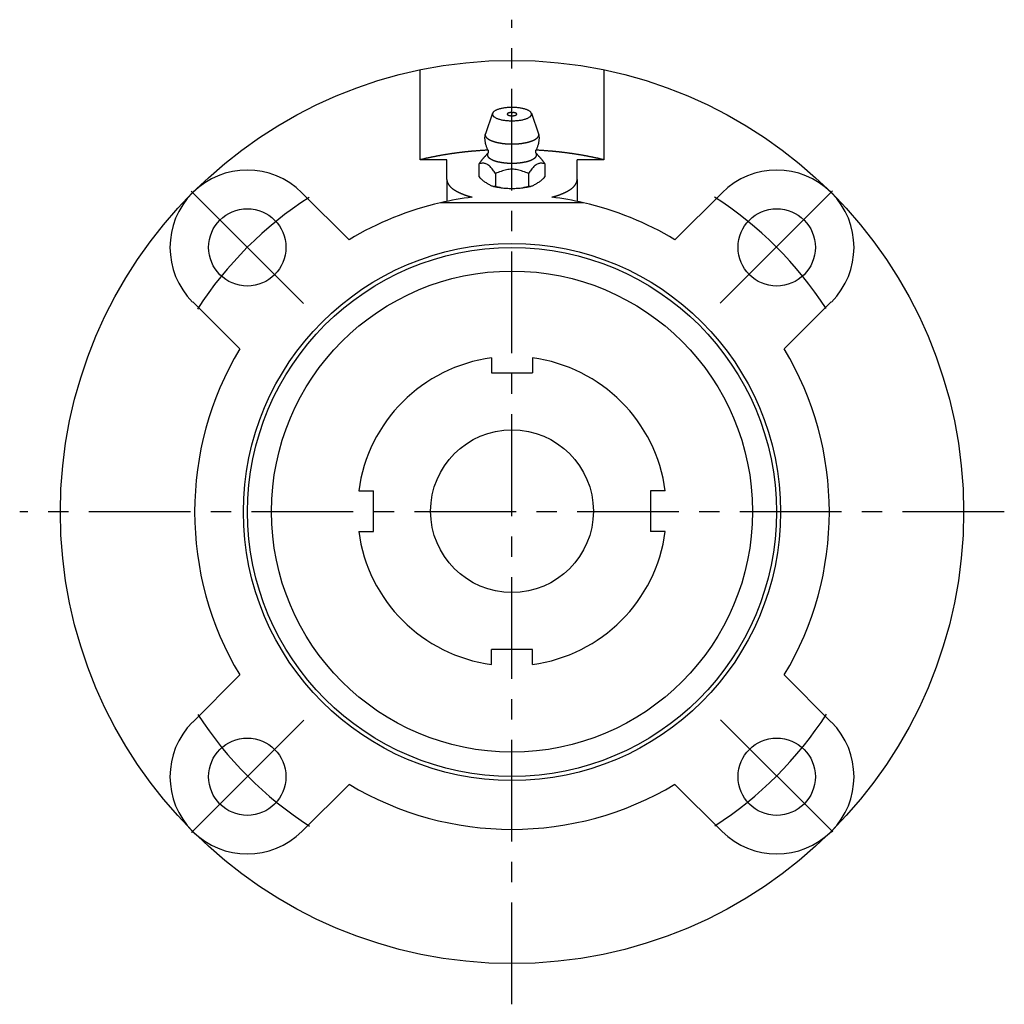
# Model space of a CAD drawing. Extents: x -60 to 129, y -61 to 129.
# Tile 1 of 3: x -60 to 61, y -61 to 60. Entities that reach past the tile are written whole.
import ezdxf

# ---------------------------------------------------------------- set-up
doc = ezdxf.new("R2010")
doc.units = 0
doc.header["$LTSCALE"] = 10
doc.linetypes.add('CENTER', pattern=[2, 1.25, -0.25, 0.25, -0.25])
doc.layers.get('0').update_dxf_attribs({"linetype": 'CONTINUOUS'})
doc.layers.add('CENTER', color=1, linetype='CENTER')

msp = doc.modelspace()

# ---------------------------------------------------------------- linework, layer by layer
for p, q in [((-11.3, 43.22), (-11.3, 54.28)), ((11.3, 54.28), (11.3, 43.22)), ((-2.38, 48.94), (-3.27, 46.44)), ((2.38, 48.94), (3.27, 46.44)), ((-8, 43.22), (-11.3, 43.22)), ((-8, 40.8), (-8, 43.22)), ((-4.04, 41.12), (-4.04, 42.74)), ((4.04, 42.74), (4.04, 41.12)), ((11.3, 43.22), (8, 43.22)), ((8, 40.8), (8, 43.22)), ((-2.02, 41.54), (-2.02, 39.92)), ((2.02, 41.54), (2.02, 39.92)), ((-8, 40.8), (-8, 38.12)), ((8, 40.8), (8, 38.12)), ((-25.81, 39.19), (-20.03, 33.41)), ((20.03, 33.41), (25.81, 39.19)), ((8.77, 37.95), (-8.77, 37.95)), ((-33.46, 19.98), (-39.24, 25.76)), ((39.24, 25.76), (33.46, 19.98)), ((-2.5, 18.89), (-2.5, 17.05)), ((2.5, 18.89), (2.5, 17.05)), ((-2.5, 17.05), (2.5, 17.05)), ((-18.83, 2.55), (-17, 2.55)), ((-17, -2.45), (-17, 2.55)), ((17, 2.55), (17, -2.45)), ((18.83, 2.55), (17, 2.55)), ((-18.83, -2.45), (-17, -2.45)), ((18.83, -2.45), (17, -2.45)), ((2.5, -16.95), (-2.5, -16.95)), ((-2.5, -18.78), (-2.5, -16.95)), ((2.5, -18.78), (2.5, -16.95)), ((-39.24, -25.86), (-33.46, -20.08)), ((33.46, -20.08), (39.24, -25.86)), ((-20.03, -33.52), (-25.81, -39.3)), ((25.81, -39.3), (20.03, -33.52))]:
    msp.add_line(p, q)
for points in [[(-0.15, 49.04), (-0.14, 49.04), (-0.13, 49.04), (-0.11, 49.04), (-0.1, 49.04), (-0.09, 49.04), (-0.07, 49.04), (-0.06, 49.04), (-0.05, 49.05), (-0.04, 49.05), (-0.02, 49.05), (-0.01, 49.05), (0, 49.05), (0.01, 49.05), (0.02, 49.05), (0.04, 49.05), (0.05, 49.05), (0.06, 49.04), (0.07, 49.04), (0.09, 49.04), (0.1, 49.04), (0.11, 49.04), (0.13, 49.04), (0.14, 49.04), (0.15, 49.04)], [(-2.94, 44.4), (-2.98, 44.46), (-3.01, 44.53), (-3.04, 44.6), (-3.07, 44.67), (-3.1, 44.74), (-3.13, 44.82), (-3.15, 44.89), (-3.18, 44.97), (-3.2, 45.05), (-3.22, 45.13), (-3.24, 45.22), (-3.26, 45.3), (-3.27, 45.38), (-3.29, 45.47), (-3.3, 45.56), (-3.31, 45.65), (-3.31, 45.73), (-3.32, 45.82), (-3.32, 45.91), (-3.32, 46), (-3.31, 46.09), (-3.31, 46.18), (-3.3, 46.27), (-3.29, 46.35)], [(3.29, 46.35), (3.3, 46.27), (3.31, 46.18), (3.31, 46.09), (3.32, 46), (3.32, 45.91), (3.32, 45.82), (3.31, 45.73), (3.31, 45.65), (3.3, 45.56), (3.29, 45.47), (3.27, 45.38), (3.26, 45.3), (3.24, 45.22), (3.22, 45.13), (3.2, 45.05), (3.18, 44.97), (3.15, 44.89), (3.13, 44.82), (3.1, 44.74), (3.07, 44.67), (3.04, 44.6), (3.01, 44.53), (2.98, 44.46), (2.94, 44.4)], [(-4.04, 42.74), (-4.01, 42.78), (-3.99, 42.81), (-3.96, 42.85), (-3.93, 42.89), (-3.9, 42.93), (-3.88, 42.97), (-3.85, 43.01), (-3.82, 43.04), (-3.79, 43.08), (-3.77, 43.12), (-3.74, 43.15), (-3.71, 43.19), (-3.68, 43.22), (-3.66, 43.26), (-3.63, 43.29), (-3.6, 43.33), (-3.57, 43.36), (-3.55, 43.39), (-3.52, 43.43), (-3.49, 43.46), (-3.46, 43.49), (-3.44, 43.52), (-3.41, 43.55), (-3.38, 43.58)], [(-2.95, 44.09), (-2.97, 44.06), (-2.99, 44.04), (-3.01, 44.01), (-3.03, 43.99), (-3.05, 43.96), (-3.07, 43.94), (-3.08, 43.91), (-3.1, 43.89), (-3.12, 43.87), (-3.14, 43.84), (-3.16, 43.82), (-3.18, 43.8), (-3.19, 43.78), (-3.21, 43.76), (-3.23, 43.74), (-3.25, 43.72), (-3.26, 43.7), (-3.28, 43.68), (-3.3, 43.66), (-3.31, 43.65), (-3.33, 43.63), (-3.35, 43.61), (-3.36, 43.59), (-3.38, 43.58)], [(-2.94, 44.4), (-2.94, 44.39), (-2.93, 44.38), (-2.93, 44.37), (-2.93, 44.36), (-2.92, 44.34), (-2.92, 44.33), (-2.92, 44.31), (-2.91, 44.3), (-2.91, 44.28), (-2.91, 44.26), (-2.91, 44.24), (-2.91, 44.22), (-2.91, 44.21), (-2.92, 44.19), (-2.92, 44.17), (-2.92, 44.16), (-2.93, 44.14), (-2.93, 44.13), (-2.94, 44.12), (-2.94, 44.11), (-2.94, 44.1), (-2.95, 44.1), (-2.95, 44.09), (-2.95, 44.09)], [(2.95, 44.09), (2.95, 44.09), (2.95, 44.1), (2.94, 44.1), (2.94, 44.11), (2.94, 44.12), (2.93, 44.13), (2.93, 44.14), (2.92, 44.16), (2.92, 44.17), (2.92, 44.19), (2.91, 44.21), (2.91, 44.22), (2.91, 44.24), (2.91, 44.26), (2.91, 44.28), (2.91, 44.3), (2.92, 44.31), (2.92, 44.33), (2.92, 44.34), (2.93, 44.36), (2.93, 44.37), (2.93, 44.38), (2.94, 44.39), (2.94, 44.4)], [(3.38, 43.58), (3.36, 43.59), (3.35, 43.61), (3.33, 43.63), (3.31, 43.65), (3.3, 43.66), (3.28, 43.68), (3.26, 43.7), (3.25, 43.72), (3.23, 43.74), (3.21, 43.76), (3.19, 43.78), (3.18, 43.8), (3.16, 43.82), (3.14, 43.84), (3.12, 43.87), (3.1, 43.89), (3.08, 43.91), (3.07, 43.94), (3.05, 43.96), (3.03, 43.99), (3.01, 44.01), (2.99, 44.04), (2.97, 44.06), (2.95, 44.09)], [(3.38, 43.58), (3.41, 43.55), (3.44, 43.52), (3.46, 43.49), (3.49, 43.46), (3.52, 43.43), (3.55, 43.39), (3.57, 43.36), (3.6, 43.33), (3.63, 43.29), (3.66, 43.26), (3.68, 43.22), (3.71, 43.19), (3.74, 43.15), (3.77, 43.12), (3.79, 43.08), (3.82, 43.04), (3.85, 43.01), (3.88, 42.97), (3.9, 42.93), (3.93, 42.89), (3.96, 42.85), (3.99, 42.81), (4.01, 42.78), (4.04, 42.74)], [(-2.02, 41.54), (-2.1, 41.66), (-2.19, 41.78), (-2.27, 41.89), (-2.35, 42), (-2.44, 42.11), (-2.52, 42.21), (-2.61, 42.3), (-2.69, 42.39), (-2.78, 42.47), (-2.86, 42.54), (-2.95, 42.61), (-3.03, 42.66), (-3.11, 42.71), (-3.2, 42.74), (-3.28, 42.77), (-3.37, 42.79), (-3.45, 42.8), (-3.54, 42.81), (-3.62, 42.81), (-3.71, 42.8), (-3.79, 42.79), (-3.87, 42.77), (-3.96, 42.76), (-4.04, 42.74)], [(4.04, 42.74), (3.96, 42.76), (3.87, 42.77), (3.79, 42.79), (3.71, 42.8), (3.62, 42.81), (3.54, 42.81), (3.45, 42.8), (3.37, 42.79), (3.28, 42.77), (3.2, 42.74), (3.11, 42.71), (3.03, 42.66), (2.95, 42.61), (2.86, 42.54), (2.78, 42.47), (2.69, 42.39), (2.61, 42.3), (2.52, 42.21), (2.44, 42.11), (2.35, 42), (2.27, 41.89), (2.19, 41.78), (2.1, 41.66), (2.02, 41.54)], [(2.02, 41.54), (1.85, 41.61), (1.69, 41.68), (1.52, 41.74), (1.35, 41.8), (1.18, 41.86), (1.02, 41.91), (0.85, 41.95), (0.68, 41.99), (0.51, 42.02), (0.34, 42.05), (0.17, 42.06), (0, 42.06), (-0.17, 42.06), (-0.34, 42.05), (-0.51, 42.02), (-0.68, 41.99), (-0.85, 41.95), (-1.02, 41.91), (-1.18, 41.86), (-1.35, 41.8), (-1.52, 41.74), (-1.69, 41.68), (-1.85, 41.61), (-2.02, 41.54)], [(-4.04, 41.12), (-3.96, 41.03), (-3.88, 40.95), (-3.79, 40.87), (-3.71, 40.79), (-3.62, 40.72), (-3.54, 40.65), (-3.45, 40.59), (-3.36, 40.53), (-3.28, 40.47), (-3.19, 40.42), (-3.11, 40.37), (-3.03, 40.32), (-2.95, 40.27), (-2.87, 40.22), (-2.78, 40.18), (-2.7, 40.13), (-2.61, 40.09), (-2.53, 40.05), (-2.44, 40.02), (-2.35, 39.99), (-2.27, 39.96), (-2.18, 39.94), (-2.1, 39.93), (-2.02, 39.92)], [(-1.38, 39.8), (-1.41, 39.8), (-1.45, 39.81), (-1.49, 39.81), (-1.52, 39.82), (-1.56, 39.82), (-1.59, 39.83), (-1.63, 39.83), (-1.67, 39.84), (-1.7, 39.85), (-1.74, 39.85), (-1.77, 39.86), (-1.81, 39.87), (-1.84, 39.87), (-1.88, 39.88), (-1.92, 39.89), (-1.95, 39.89), (-1.99, 39.9), (-2.02, 39.91), (-2.06, 39.92), (-2.09, 39.92), (-2.13, 39.93), (-2.16, 39.94), (-2.2, 39.95), (-2.23, 39.96)], [(2.23, 39.96), (2.2, 39.95), (2.16, 39.94), (2.13, 39.93), (2.09, 39.92), (2.06, 39.92), (2.02, 39.91), (1.99, 39.9), (1.95, 39.89), (1.92, 39.89), (1.88, 39.88), (1.84, 39.87), (1.81, 39.87), (1.77, 39.86), (1.74, 39.85), (1.7, 39.85), (1.67, 39.84), (1.63, 39.83), (1.59, 39.83), (1.56, 39.82), (1.52, 39.82), (1.49, 39.81), (1.45, 39.81), (1.41, 39.8), (1.38, 39.8)], [(2.02, 39.92), (2.1, 39.93), (2.18, 39.94), (2.27, 39.96), (2.35, 39.99), (2.44, 40.02), (2.53, 40.05), (2.61, 40.09), (2.7, 40.13), (2.78, 40.18), (2.87, 40.22), (2.95, 40.27), (3.03, 40.32), (3.11, 40.37), (3.19, 40.42), (3.28, 40.47), (3.36, 40.53), (3.45, 40.59), (3.54, 40.65), (3.62, 40.72), (3.71, 40.79), (3.79, 40.87), (3.88, 40.95), (3.96, 41.03), (4.04, 41.12)], [(-2.02, 39.92), (-1.86, 39.88), (-1.69, 39.85), (-1.52, 39.82), (-1.35, 39.79), (-1.18, 39.77), (-1.01, 39.76), (-0.84, 39.74), (-0.67, 39.73), (-0.5, 39.73), (-0.33, 39.72), (-0.16, 39.72), (0, 39.72), (0.16, 39.72), (0.33, 39.72), (0.5, 39.73), (0.67, 39.73), (0.84, 39.74), (1.01, 39.76), (1.18, 39.77), (1.35, 39.79), (1.52, 39.82), (1.69, 39.85), (1.86, 39.88), (2.02, 39.92)]]:
    msp.add_lwpolyline(points)
for points in [[(-2.4, 48.84, 0), (-2.4, 48.8, 0), (-2.39, 48.76, 0), (-2.37, 48.72, 0), (-2.35, 48.68, 0), (-2.33, 48.65, 0), (-2.3, 48.61, 0), (-2.26, 48.57, 0), (-2.22, 48.53, 0), (-2.17, 48.49, 0), (-2.12, 48.46, 0), (-2.06, 48.42, 0), (-2, 48.39, 0), (-1.93, 48.36, 0), (-1.86, 48.32, 0), (-1.78, 48.29, 0), (-1.7, 48.26, 0), (-1.61, 48.24, 0), (-1.52, 48.21, 0), (-1.43, 48.19, 0), (-1.33, 48.16, 0), (-1.23, 48.14, 0), (-1.13, 48.12, 0), (-1.03, 48.1, 0), (-0.92, 48.09, 0), (-0.81, 48.07, 0), (-0.7, 48.06, 0), (-0.58, 48.05, 0), (-0.47, 48.04, 0), (-0.35, 48.03, 0), (-0.24, 48.03, 0), (-0.12, 48.02, 0), (0, 48.02, 0), (0.12, 48.02, 0), (0.24, 48.03, 0), (0.35, 48.03, 0), (0.47, 48.04, 0), (0.58, 48.05, 0), (0.7, 48.06, 0), (0.81, 48.07, 0), (0.92, 48.09, 0), (1.03, 48.1, 0), (1.13, 48.12, 0), (1.23, 48.14, 0), (1.33, 48.16, 0), (1.43, 48.19, 0), (1.52, 48.21, 0), (1.61, 48.24, 0), (1.7, 48.26, 0), (1.78, 48.29, 0), (1.86, 48.32, 0), (1.93, 48.36, 0), (2, 48.39, 0), (2.06, 48.42, 0), (2.12, 48.46, 0), (2.17, 48.49, 0), (2.22, 48.53, 0), (2.26, 48.57, 0), (2.3, 48.61, 0), (2.33, 48.65, 0), (2.35, 48.68, 0), (2.37, 48.72, 0), (2.39, 48.76, 0), (2.4, 48.8, 0), (2.4, 48.84, 0), (2.4, 48.88, 0), (2.39, 48.92, 0), (2.37, 48.96, 0), (2.35, 49, 0), (2.33, 49.04, 0), (2.3, 49.08, 0), (2.26, 49.12, 0), (2.22, 49.16, 0), (2.17, 49.2, 0), (2.12, 49.23, 0), (2.06, 49.27, 0), (2, 49.3, 0), (1.93, 49.33, 0), (1.86, 49.37, 0), (1.78, 49.4, 0), (1.7, 49.42, 0), (1.61, 49.45, 0), (1.52, 49.48, 0), (1.43, 49.5, 0), (1.33, 49.53, 0), (1.23, 49.55, 0), (1.13, 49.57, 0), (1.03, 49.59, 0), (0.92, 49.6, 0), (0.81, 49.62, 0), (0.7, 49.63, 0), (0.58, 49.64, 0), (0.47, 49.65, 0), (0.35, 49.66, 0), (0.24, 49.66, 0), (0.12, 49.66, 0), (0, 49.67, 0), (-0.12, 49.66, 0), (-0.24, 49.66, 0), (-0.35, 49.66, 0), (-0.47, 49.65, 0), (-0.58, 49.64, 0), (-0.7, 49.63, 0), (-0.81, 49.62, 0), (-0.92, 49.6, 0), (-1.03, 49.59, 0), (-1.13, 49.57, 0), (-1.23, 49.55, 0), (-1.33, 49.53, 0), (-1.43, 49.5, 0), (-1.52, 49.48, 0), (-1.61, 49.45, 0), (-1.7, 49.42, 0), (-1.78, 49.4, 0), (-1.86, 49.37, 0), (-1.93, 49.33, 0), (-2, 49.3, 0), (-2.06, 49.27, 0), (-2.12, 49.23, 0), (-2.17, 49.2, 0), (-2.22, 49.16, 0), (-2.26, 49.12, 0), (-2.3, 49.08, 0), (-2.33, 49.04, 0), (-2.35, 49, 0), (-2.37, 48.96, 0), (-2.39, 48.92, 0), (-2.4, 48.88, 0), (-2.4, 48.84, 0)], [(-0.15, 49.04, 0), (-0.16, 49.04, 0), (-0.18, 49.04, 0), (-0.19, 49.04, 0), (-0.2, 49.03, 0), (-0.21, 49.03, 0), (-0.23, 49.03, 0), (-0.24, 49.03, 0), (-0.25, 49.03, 0), (-0.26, 49.02, 0), (-0.27, 49.02, 0), (-0.29, 49.02, 0), (-0.3, 49.02, 0), (-0.31, 49.02, 0), (-0.32, 49.01, 0), (-0.33, 49.01, 0), (-0.34, 49.01, 0), (-0.35, 49.01, 0), (-0.36, 49, 0), (-0.37, 49, 0), (-0.38, 49, 0), (-0.39, 48.99, 0), (-0.4, 48.99, 0), (-0.41, 48.99, 0), (-0.42, 48.98, 0), (-0.43, 48.98, 0), (-0.44, 48.98, 0), (-0.45, 48.97, 0), (-0.46, 48.97, 0), (-0.47, 48.97, 0), (-0.47, 48.96, 0), (-0.48, 48.96, 0), (-0.49, 48.96, 0), (-0.5, 48.95, 0), (-0.5, 48.95, 0), (-0.51, 48.95, 0), (-0.52, 48.94, 0), (-0.52, 48.94, 0), (-0.53, 48.93, 0), (-0.53, 48.93, 0), (-0.54, 48.92, 0), (-0.55, 48.92, 0), (-0.55, 48.92, 0), (-0.56, 48.91, 0), (-0.56, 48.91, 0), (-0.56, 48.9, 0), (-0.57, 48.9, 0), (-0.57, 48.89, 0), (-0.57, 48.89, 0), (-0.58, 48.89, 0), (-0.58, 48.88, 0), (-0.58, 48.88, 0), (-0.58, 48.87, 0), (-0.59, 48.87, 0), (-0.59, 48.86, 0), (-0.59, 48.86, 0), (-0.59, 48.85, 0), (-0.59, 48.85, 0), (-0.59, 48.85, 0), (-0.59, 48.84, 0), (-0.59, 48.84, 0), (-0.59, 48.83, 0), (-0.59, 48.83, 0), (-0.59, 48.82, 0), (-0.58, 48.82, 0), (-0.58, 48.81, 0), (-0.58, 48.81, 0), (-0.58, 48.8, 0), (-0.58, 48.8, 0), (-0.57, 48.8, 0), (-0.57, 48.79, 0), (-0.57, 48.79, 0), (-0.56, 48.78, 0), (-0.56, 48.78, 0), (-0.55, 48.77, 0), (-0.55, 48.77, 0), (-0.54, 48.77, 0), (-0.54, 48.76, 0), (-0.53, 48.76, 0), (-0.53, 48.75, 0), (-0.52, 48.75, 0), (-0.51, 48.75, 0), (-0.51, 48.74, 0), (-0.5, 48.74, 0), (-0.49, 48.73, 0), (-0.49, 48.73, 0), (-0.48, 48.73, 0), (-0.47, 48.72, 0), (-0.46, 48.72, 0), (-0.45, 48.72, 0), (-0.44, 48.71, 0), (-0.44, 48.71, 0), (-0.43, 48.71, 0), (-0.42, 48.7, 0), (-0.41, 48.7, 0), (-0.4, 48.7, 0), (-0.39, 48.69, 0), (-0.38, 48.69, 0), (-0.37, 48.69, 0), (-0.36, 48.68, 0), (-0.35, 48.68, 0), (-0.34, 48.68, 0), (-0.33, 48.68, 0), (-0.31, 48.67, 0), (-0.3, 48.67, 0), (-0.29, 48.67, 0), (-0.28, 48.67, 0), (-0.27, 48.66, 0), (-0.26, 48.66, 0), (-0.24, 48.66, 0), (-0.23, 48.66, 0), (-0.22, 48.66, 0), (-0.21, 48.66, 0), (-0.2, 48.65, 0), (-0.18, 48.65, 0), (-0.17, 48.65, 0), (-0.16, 48.65, 0), (-0.14, 48.65, 0), (-0.13, 48.65, 0), (-0.12, 48.65, 0), (-0.11, 48.65, 0), (-0.09, 48.65, 0), (-0.08, 48.64, 0), (-0.07, 48.64, 0), (-0.05, 48.64, 0), (-0.04, 48.64, 0), (-0.03, 48.64, 0), (-0.01, 48.64, 0), (0, 48.64, 0)], [(0, 48.64, 0), (0.01, 48.64, 0), (0.03, 48.64, 0), (0.04, 48.64, 0), (0.05, 48.64, 0), (0.07, 48.64, 0), (0.08, 48.64, 0), (0.09, 48.65, 0), (0.11, 48.65, 0), (0.12, 48.65, 0), (0.13, 48.65, 0), (0.14, 48.65, 0), (0.16, 48.65, 0), (0.17, 48.65, 0), (0.18, 48.65, 0), (0.2, 48.65, 0), (0.21, 48.66, 0), (0.22, 48.66, 0), (0.23, 48.66, 0), (0.24, 48.66, 0), (0.26, 48.66, 0), (0.27, 48.66, 0), (0.28, 48.67, 0), (0.29, 48.67, 0), (0.3, 48.67, 0), (0.31, 48.67, 0), (0.33, 48.68, 0), (0.34, 48.68, 0), (0.35, 48.68, 0), (0.36, 48.68, 0), (0.37, 48.69, 0), (0.38, 48.69, 0), (0.39, 48.69, 0), (0.4, 48.7, 0), (0.41, 48.7, 0), (0.42, 48.7, 0), (0.43, 48.71, 0), (0.44, 48.71, 0), (0.44, 48.71, 0), (0.45, 48.72, 0), (0.46, 48.72, 0), (0.47, 48.72, 0), (0.48, 48.73, 0), (0.49, 48.73, 0), (0.49, 48.73, 0), (0.5, 48.74, 0), (0.51, 48.74, 0), (0.51, 48.75, 0), (0.52, 48.75, 0), (0.53, 48.75, 0), (0.53, 48.76, 0), (0.54, 48.76, 0), (0.54, 48.77, 0), (0.55, 48.77, 0), (0.55, 48.77, 0), (0.56, 48.78, 0), (0.56, 48.78, 0), (0.57, 48.79, 0), (0.57, 48.79, 0), (0.57, 48.8, 0), (0.58, 48.8, 0), (0.58, 48.8, 0), (0.58, 48.81, 0), (0.58, 48.81, 0), (0.58, 48.82, 0), (0.59, 48.82, 0), (0.59, 48.83, 0), (0.59, 48.83, 0), (0.59, 48.84, 0), (0.59, 48.84, 0), (0.59, 48.85, 0), (0.59, 48.85, 0), (0.59, 48.85, 0), (0.59, 48.86, 0), (0.59, 48.86, 0), (0.59, 48.87, 0), (0.58, 48.87, 0), (0.58, 48.88, 0), (0.58, 48.88, 0), (0.58, 48.89, 0), (0.57, 48.89, 0), (0.57, 48.89, 0), (0.57, 48.9, 0), (0.56, 48.9, 0), (0.56, 48.91, 0), (0.56, 48.91, 0), (0.55, 48.92, 0), (0.55, 48.92, 0), (0.54, 48.92, 0), (0.53, 48.93, 0), (0.53, 48.93, 0), (0.52, 48.94, 0), (0.52, 48.94, 0), (0.51, 48.95, 0), (0.5, 48.95, 0), (0.5, 48.95, 0), (0.49, 48.96, 0), (0.48, 48.96, 0), (0.47, 48.96, 0), (0.47, 48.97, 0), (0.46, 48.97, 0), (0.45, 48.97, 0), (0.44, 48.98, 0), (0.43, 48.98, 0), (0.42, 48.98, 0), (0.41, 48.99, 0), (0.4, 48.99, 0), (0.39, 48.99, 0), (0.38, 49, 0), (0.37, 49, 0), (0.36, 49, 0), (0.35, 49.01, 0), (0.34, 49.01, 0), (0.33, 49.01, 0), (0.32, 49.01, 0), (0.31, 49.02, 0), (0.3, 49.02, 0), (0.29, 49.02, 0), (0.27, 49.02, 0), (0.26, 49.02, 0), (0.25, 49.03, 0), (0.24, 49.03, 0), (0.23, 49.03, 0), (0.21, 49.03, 0), (0.2, 49.03, 0), (0.19, 49.04, 0), (0.18, 49.04, 0), (0.16, 49.04, 0), (0.15, 49.04, 0)], [(-3.27, 46.44, 0), (-3.28, 46.42, 0), (-3.28, 46.41, 0), (-3.28, 46.4, 0), (-3.29, 46.38, 0), (-3.29, 46.37, 0), (-3.29, 46.35, 0), (-3.29, 46.34, 0), (-3.29, 46.32, 0), (-3.29, 46.31, 0), (-3.29, 46.29, 0), (-3.29, 46.28, 0), (-3.29, 46.26, 0), (-3.29, 46.25, 0), (-3.29, 46.23, 0), (-3.28, 46.22, 0), (-3.28, 46.2, 0), (-3.28, 46.19, 0), (-3.27, 46.17, 0), (-3.27, 46.16, 0), (-3.26, 46.14, 0), (-3.25, 46.13, 0), (-3.25, 46.11, 0), (-3.24, 46.1, 0), (-3.23, 46.08, 0), (-3.22, 46.07, 0), (-3.21, 46.05, 0), (-3.2, 46.04, 0), (-3.19, 46.03, 0), (-3.18, 46.01, 0), (-3.17, 46, 0), (-3.16, 45.98, 0), (-3.15, 45.97, 0), (-3.13, 45.95, 0), (-3.12, 45.94, 0), (-3.1, 45.93, 0), (-3.09, 45.91, 0), (-3.07, 45.9, 0), (-3.06, 45.88, 0), (-3.04, 45.87, 0), (-3.02, 45.86, 0), (-3.01, 45.84, 0), (-2.99, 45.83, 0), (-2.97, 45.82, 0), (-2.95, 45.8, 0), (-2.93, 45.79, 0), (-2.91, 45.78, 0), (-2.89, 45.76, 0), (-2.87, 45.75, 0), (-2.85, 45.74, 0), (-2.83, 45.72, 0), (-2.8, 45.71, 0), (-2.78, 45.7, 0), (-2.76, 45.69, 0), (-2.73, 45.67, 0), (-2.71, 45.66, 0), (-2.68, 45.65, 0), (-2.66, 45.64, 0), (-2.63, 45.63, 0), (-2.6, 45.61, 0), (-2.58, 45.6, 0), (-2.55, 45.59, 0), (-2.52, 45.58, 0), (-2.49, 45.57, 0), (-2.47, 45.56, 0), (-2.44, 45.55, 0), (-2.41, 45.53, 0), (-2.38, 45.52, 0), (-2.35, 45.51, 0), (-2.32, 45.5, 0), (-2.29, 45.49, 0), (-2.25, 45.48, 0), (-2.22, 45.47, 0), (-2.19, 45.46, 0), (-2.16, 45.45, 0), (-2.12, 45.44, 0), (-2.09, 45.43, 0), (-2.06, 45.42, 0), (-2.02, 45.41, 0), (-1.99, 45.41, 0), (-1.95, 45.4, 0), (-1.92, 45.39, 0), (-1.88, 45.38, 0), (-1.85, 45.37, 0), (-1.81, 45.36, 0), (-1.77, 45.35, 0), (-1.74, 45.35, 0), (-1.7, 45.34, 0), (-1.66, 45.33, 0), (-1.62, 45.32, 0), (-1.59, 45.32, 0), (-1.55, 45.31, 0), (-1.51, 45.3, 0), (-1.47, 45.3, 0), (-1.43, 45.29, 0), (-1.39, 45.28, 0), (-1.35, 45.28, 0), (-1.31, 45.27, 0), (-1.27, 45.26, 0), (-1.23, 45.26, 0), (-1.19, 45.25, 0), (-1.15, 45.25, 0), (-1.11, 45.24, 0), (-1.07, 45.24, 0), (-1.03, 45.23, 0), (-0.99, 45.23, 0), (-0.94, 45.22, 0), (-0.9, 45.22, 0), (-0.86, 45.22, 0), (-0.82, 45.21, 0), (-0.78, 45.21, 0), (-0.73, 45.21, 0), (-0.69, 45.2, 0), (-0.65, 45.2, 0), (-0.61, 45.2, 0), (-0.56, 45.19, 0), (-0.52, 45.19, 0), (-0.48, 45.19, 0), (-0.43, 45.19, 0), (-0.39, 45.18, 0), (-0.35, 45.18, 0), (-0.3, 45.18, 0), (-0.26, 45.18, 0), (-0.22, 45.18, 0), (-0.17, 45.18, 0), (-0.13, 45.18, 0), (-0.09, 45.18, 0), (-0.04, 45.18, 0), (0, 45.18, 0)], [(0, 45.18, 0), (0.04, 45.18, 0), (0.09, 45.18, 0), (0.13, 45.18, 0), (0.17, 45.18, 0), (0.22, 45.18, 0), (0.26, 45.18, 0), (0.3, 45.18, 0), (0.35, 45.18, 0), (0.39, 45.18, 0), (0.43, 45.19, 0), (0.48, 45.19, 0), (0.52, 45.19, 0), (0.56, 45.19, 0), (0.61, 45.2, 0), (0.65, 45.2, 0), (0.69, 45.2, 0), (0.73, 45.21, 0), (0.78, 45.21, 0), (0.82, 45.21, 0), (0.86, 45.22, 0), (0.9, 45.22, 0), (0.94, 45.22, 0), (0.99, 45.23, 0), (1.03, 45.23, 0), (1.07, 45.24, 0), (1.11, 45.24, 0), (1.15, 45.25, 0), (1.19, 45.25, 0), (1.23, 45.26, 0), (1.27, 45.26, 0), (1.31, 45.27, 0), (1.35, 45.28, 0), (1.39, 45.28, 0), (1.43, 45.29, 0), (1.47, 45.3, 0), (1.51, 45.3, 0), (1.55, 45.31, 0), (1.59, 45.32, 0), (1.62, 45.32, 0), (1.66, 45.33, 0), (1.7, 45.34, 0), (1.74, 45.35, 0), (1.77, 45.35, 0), (1.81, 45.36, 0), (1.85, 45.37, 0), (1.88, 45.38, 0), (1.92, 45.39, 0), (1.95, 45.4, 0), (1.99, 45.41, 0), (2.02, 45.41, 0), (2.06, 45.42, 0), (2.09, 45.43, 0), (2.12, 45.44, 0), (2.16, 45.45, 0), (2.19, 45.46, 0), (2.22, 45.47, 0), (2.25, 45.48, 0), (2.29, 45.49, 0), (2.32, 45.5, 0), (2.35, 45.51, 0), (2.38, 45.52, 0), (2.41, 45.53, 0), (2.44, 45.55, 0), (2.47, 45.56, 0), (2.49, 45.57, 0), (2.52, 45.58, 0), (2.55, 45.59, 0), (2.58, 45.6, 0), (2.6, 45.61, 0), (2.63, 45.63, 0), (2.66, 45.64, 0), (2.68, 45.65, 0), (2.71, 45.66, 0), (2.73, 45.67, 0), (2.76, 45.69, 0), (2.78, 45.7, 0), (2.8, 45.71, 0), (2.83, 45.72, 0), (2.85, 45.74, 0), (2.87, 45.75, 0), (2.89, 45.76, 0), (2.91, 45.78, 0), (2.93, 45.79, 0), (2.95, 45.8, 0), (2.97, 45.82, 0), (2.99, 45.83, 0), (3.01, 45.84, 0), (3.02, 45.86, 0), (3.04, 45.87, 0), (3.06, 45.88, 0), (3.07, 45.9, 0), (3.09, 45.91, 0), (3.1, 45.93, 0), (3.12, 45.94, 0), (3.13, 45.95, 0), (3.15, 45.97, 0), (3.16, 45.98, 0), (3.17, 46, 0), (3.18, 46.01, 0), (3.19, 46.03, 0), (3.2, 46.04, 0), (3.21, 46.05, 0), (3.22, 46.07, 0), (3.23, 46.08, 0), (3.24, 46.1, 0), (3.25, 46.11, 0), (3.25, 46.13, 0), (3.26, 46.14, 0), (3.27, 46.16, 0), (3.27, 46.17, 0), (3.28, 46.19, 0), (3.28, 46.2, 0), (3.28, 46.22, 0), (3.29, 46.23, 0), (3.29, 46.25, 0), (3.29, 46.26, 0), (3.29, 46.28, 0), (3.29, 46.29, 0), (3.29, 46.31, 0), (3.29, 46.32, 0), (3.29, 46.34, 0), (3.29, 46.35, 0), (3.29, 46.37, 0), (3.29, 46.38, 0), (3.28, 46.4, 0), (3.28, 46.41, 0), (3.28, 46.42, 0), (3.27, 46.44, 0)], [(-2.95, 44.42, 0), (-3.02, 44.42, 0), (-3.09, 44.41, 0), (-3.16, 44.41, 0), (-3.23, 44.4, 0), (-3.3, 44.4, 0), (-3.37, 44.39, 0), (-3.44, 44.39, 0), (-3.51, 44.39, 0), (-3.58, 44.38, 0), (-3.65, 44.38, 0), (-3.72, 44.37, 0), (-3.79, 44.37, 0), (-3.86, 44.36, 0), (-3.93, 44.36, 0), (-4, 44.35, 0), (-4.07, 44.35, 0), (-4.14, 44.34, 0), (-4.21, 44.34, 0), (-4.27, 44.33, 0), (-4.34, 44.33, 0), (-4.41, 44.32, 0), (-4.48, 44.31, 0), (-4.55, 44.31, 0), (-4.62, 44.3, 0), (-4.69, 44.3, 0), (-4.76, 44.29, 0), (-4.82, 44.28, 0), (-4.89, 44.28, 0), (-4.96, 44.27, 0), (-5.03, 44.26, 0), (-5.1, 44.26, 0), (-5.17, 44.25, 0), (-5.24, 44.24, 0), (-5.3, 44.24, 0), (-5.37, 44.23, 0), (-5.44, 44.22, 0), (-5.51, 44.22, 0), (-5.58, 44.21, 0), (-5.64, 44.2, 0), (-5.71, 44.2, 0), (-5.78, 44.19, 0), (-5.85, 44.18, 0), (-5.91, 44.17, 0), (-5.98, 44.17, 0), (-6.05, 44.16, 0), (-6.12, 44.15, 0), (-6.18, 44.14, 0), (-6.25, 44.13, 0), (-6.32, 44.13, 0), (-6.38, 44.12, 0), (-6.45, 44.11, 0), (-6.52, 44.1, 0), (-6.59, 44.09, 0), (-6.65, 44.08, 0), (-6.72, 44.08, 0), (-6.79, 44.07, 0), (-6.85, 44.06, 0), (-6.92, 44.05, 0), (-6.98, 44.04, 0), (-7.05, 44.03, 0), (-7.12, 44.02, 0), (-7.18, 44.01, 0), (-7.25, 44, 0), (-7.31, 43.99, 0), (-7.38, 43.99, 0), (-7.45, 43.98, 0), (-7.51, 43.97, 0), (-7.58, 43.96, 0), (-7.64, 43.95, 0), (-7.71, 43.94, 0), (-7.77, 43.93, 0), (-7.84, 43.92, 0), (-7.9, 43.91, 0), (-7.97, 43.9, 0), (-8.03, 43.89, 0), (-8.1, 43.88, 0), (-8.16, 43.87, 0), (-8.23, 43.85, 0), (-8.29, 43.84, 0), (-8.35, 43.83, 0), (-8.42, 43.82, 0), (-8.48, 43.81, 0), (-8.55, 43.8, 0), (-8.61, 43.79, 0), (-8.67, 43.78, 0), (-8.74, 43.77, 0), (-8.8, 43.76, 0), (-8.87, 43.74, 0), (-8.93, 43.73, 0), (-8.99, 43.72, 0), (-9.05, 43.71, 0), (-9.12, 43.7, 0), (-9.18, 43.69, 0), (-9.24, 43.67, 0), (-9.31, 43.66, 0), (-9.37, 43.65, 0), (-9.43, 43.64, 0), (-9.49, 43.63, 0), (-9.56, 43.61, 0), (-9.62, 43.6, 0), (-9.68, 43.59, 0), (-9.74, 43.58, 0), (-9.8, 43.56, 0), (-9.86, 43.55, 0), (-9.93, 43.54, 0), (-9.99, 43.53, 0), (-10.05, 43.51, 0), (-10.11, 43.5, 0), (-10.17, 43.49, 0), (-10.23, 43.47, 0), (-10.29, 43.46, 0), (-10.35, 43.45, 0), (-10.41, 43.43, 0), (-10.47, 43.42, 0), (-10.53, 43.41, 0), (-10.59, 43.39, 0), (-10.65, 43.38, 0), (-10.71, 43.37, 0), (-10.77, 43.35, 0), (-10.83, 43.34, 0), (-10.89, 43.32, 0), (-10.95, 43.31, 0), (-11.01, 43.3, 0), (-11.07, 43.28, 0), (-11.13, 43.27, 0), (-11.19, 43.25, 0), (-11.24, 43.24, 0), (-11.3, 43.22, 0)], [(-2.95, 44.09, 0), (-2.96, 44.08, 0), (-2.97, 44.06, 0), (-2.98, 44.05, 0), (-2.99, 44.03, 0), (-2.99, 44.02, 0), (-3, 44, 0), (-3.01, 43.99, 0), (-3.01, 43.97, 0), (-3.02, 43.96, 0), (-3.02, 43.95, 0), (-3.02, 43.93, 0), (-3.03, 43.92, 0), (-3.03, 43.9, 0), (-3.03, 43.89, 0), (-3.03, 43.87, 0), (-3.03, 43.86, 0), (-3.03, 43.84, 0), (-3.03, 43.83, 0), (-3.03, 43.81, 0), (-3.03, 43.8, 0), (-3.03, 43.78, 0), (-3.02, 43.77, 0), (-3.02, 43.76, 0), (-3.02, 43.74, 0), (-3.01, 43.73, 0), (-3, 43.71, 0), (-3, 43.7, 0), (-2.99, 43.68, 0), (-2.99, 43.67, 0), (-2.98, 43.65, 0), (-2.97, 43.64, 0), (-2.96, 43.63, 0), (-2.95, 43.61, 0), (-2.94, 43.6, 0), (-2.93, 43.58, 0), (-2.92, 43.57, 0), (-2.91, 43.56, 0), (-2.89, 43.54, 0), (-2.88, 43.53, 0), (-2.87, 43.51, 0), (-2.85, 43.5, 0), (-2.84, 43.49, 0), (-2.82, 43.47, 0), (-2.81, 43.46, 0), (-2.79, 43.45, 0), (-2.77, 43.43, 0), (-2.76, 43.42, 0), (-2.74, 43.41, 0), (-2.72, 43.39, 0), (-2.7, 43.38, 0), (-2.68, 43.37, 0), (-2.66, 43.35, 0), (-2.64, 43.34, 0), (-2.62, 43.33, 0), (-2.6, 43.32, 0), (-2.57, 43.3, 0), (-2.55, 43.29, 0), (-2.53, 43.28, 0), (-2.5, 43.27, 0), (-2.48, 43.25, 0), (-2.45, 43.24, 0), (-2.43, 43.23, 0), (-2.4, 43.22, 0), (-2.38, 43.21, 0), (-2.35, 43.2, 0), (-2.32, 43.19, 0), (-2.3, 43.17, 0), (-2.27, 43.16, 0), (-2.24, 43.15, 0), (-2.21, 43.14, 0), (-2.18, 43.13, 0), (-2.15, 43.12, 0), (-2.12, 43.11, 0), (-2.09, 43.1, 0), (-2.06, 43.09, 0), (-2.03, 43.08, 0), (-1.99, 43.07, 0), (-1.96, 43.06, 0), (-1.93, 43.05, 0), (-1.9, 43.04, 0), (-1.86, 43.03, 0), (-1.83, 43.02, 0), (-1.79, 43.02, 0), (-1.76, 43.01, 0), (-1.73, 43, 0), (-1.69, 42.99, 0), (-1.65, 42.98, 0), (-1.62, 42.97, 0), (-1.58, 42.97, 0), (-1.55, 42.96, 0), (-1.51, 42.95, 0), (-1.47, 42.95, 0), (-1.43, 42.94, 0), (-1.4, 42.93, 0), (-1.36, 42.92, 0), (-1.32, 42.92, 0), (-1.28, 42.91, 0), (-1.24, 42.91, 0), (-1.2, 42.9, 0), (-1.16, 42.89, 0), (-1.12, 42.89, 0), (-1.09, 42.88, 0), (-1.05, 42.88, 0), (-1, 42.87, 0), (-0.96, 42.87, 0), (-0.92, 42.86, 0), (-0.88, 42.86, 0), (-0.84, 42.86, 0), (-0.8, 42.85, 0), (-0.76, 42.85, 0), (-0.72, 42.84, 0), (-0.68, 42.84, 0), (-0.64, 42.84, 0), (-0.59, 42.83, 0), (-0.55, 42.83, 0), (-0.51, 42.83, 0), (-0.47, 42.83, 0), (-0.43, 42.83, 0), (-0.38, 42.82, 0), (-0.34, 42.82, 0), (-0.3, 42.82, 0), (-0.26, 42.82, 0), (-0.21, 42.82, 0), (-0.17, 42.82, 0), (-0.13, 42.82, 0), (-0.09, 42.82, 0), (-0.04, 42.81, 0), (0, 42.81, 0)], [(0, 42.81, 0), (0.04, 42.81, 0), (0.09, 42.82, 0), (0.13, 42.82, 0), (0.17, 42.82, 0), (0.21, 42.82, 0), (0.26, 42.82, 0), (0.3, 42.82, 0), (0.34, 42.82, 0), (0.38, 42.82, 0), (0.43, 42.83, 0), (0.47, 42.83, 0), (0.51, 42.83, 0), (0.55, 42.83, 0), (0.59, 42.83, 0), (0.64, 42.84, 0), (0.68, 42.84, 0), (0.72, 42.84, 0), (0.76, 42.85, 0), (0.8, 42.85, 0), (0.84, 42.86, 0), (0.88, 42.86, 0), (0.92, 42.86, 0), (0.96, 42.87, 0), (1, 42.87, 0), (1.05, 42.88, 0), (1.09, 42.88, 0), (1.12, 42.89, 0), (1.16, 42.89, 0), (1.2, 42.9, 0), (1.24, 42.91, 0), (1.28, 42.91, 0), (1.32, 42.92, 0), (1.36, 42.92, 0), (1.4, 42.93, 0), (1.43, 42.94, 0), (1.47, 42.95, 0), (1.51, 42.95, 0), (1.55, 42.96, 0), (1.58, 42.97, 0), (1.62, 42.97, 0), (1.65, 42.98, 0), (1.69, 42.99, 0), (1.73, 43, 0), (1.76, 43.01, 0), (1.79, 43.02, 0), (1.83, 43.02, 0), (1.86, 43.03, 0), (1.9, 43.04, 0), (1.93, 43.05, 0), (1.96, 43.06, 0), (1.99, 43.07, 0), (2.03, 43.08, 0), (2.06, 43.09, 0), (2.09, 43.1, 0), (2.12, 43.11, 0), (2.15, 43.12, 0), (2.18, 43.13, 0), (2.21, 43.14, 0), (2.24, 43.15, 0), (2.27, 43.16, 0), (2.3, 43.17, 0), (2.32, 43.19, 0), (2.35, 43.2, 0), (2.38, 43.21, 0), (2.4, 43.22, 0), (2.43, 43.23, 0), (2.45, 43.24, 0), (2.48, 43.25, 0), (2.5, 43.27, 0), (2.53, 43.28, 0), (2.55, 43.29, 0), (2.57, 43.3, 0), (2.6, 43.32, 0), (2.62, 43.33, 0), (2.64, 43.34, 0), (2.66, 43.35, 0), (2.68, 43.37, 0), (2.7, 43.38, 0), (2.72, 43.39, 0), (2.74, 43.41, 0), (2.76, 43.42, 0), (2.77, 43.43, 0), (2.79, 43.45, 0), (2.81, 43.46, 0), (2.82, 43.47, 0), (2.84, 43.49, 0), (2.85, 43.5, 0), (2.87, 43.51, 0), (2.88, 43.53, 0), (2.89, 43.54, 0), (2.91, 43.56, 0), (2.92, 43.57, 0), (2.93, 43.58, 0), (2.94, 43.6, 0), (2.95, 43.61, 0), (2.96, 43.63, 0), (2.97, 43.64, 0), (2.98, 43.65, 0), (2.99, 43.67, 0), (2.99, 43.68, 0), (3, 43.7, 0), (3, 43.71, 0), (3.01, 43.73, 0), (3.02, 43.74, 0), (3.02, 43.76, 0), (3.02, 43.77, 0), (3.03, 43.78, 0), (3.03, 43.8, 0), (3.03, 43.81, 0), (3.03, 43.83, 0), (3.03, 43.84, 0), (3.03, 43.86, 0), (3.03, 43.87, 0), (3.03, 43.89, 0), (3.03, 43.9, 0), (3.03, 43.92, 0), (3.02, 43.93, 0), (3.02, 43.95, 0), (3.02, 43.96, 0), (3.01, 43.97, 0), (3.01, 43.99, 0), (3, 44, 0), (2.99, 44.02, 0), (2.99, 44.03, 0), (2.98, 44.05, 0), (2.97, 44.06, 0), (2.96, 44.08, 0), (2.95, 44.09, 0)], [(11.3, 43.22, 0), (11.24, 43.24, 0), (11.19, 43.25, 0), (11.13, 43.27, 0), (11.07, 43.28, 0), (11.01, 43.3, 0), (10.95, 43.31, 0), (10.89, 43.32, 0), (10.83, 43.34, 0), (10.77, 43.35, 0), (10.71, 43.37, 0), (10.65, 43.38, 0), (10.59, 43.39, 0), (10.53, 43.41, 0), (10.47, 43.42, 0), (10.41, 43.43, 0), (10.35, 43.45, 0), (10.29, 43.46, 0), (10.23, 43.47, 0), (10.17, 43.49, 0), (10.11, 43.5, 0), (10.05, 43.51, 0), (9.99, 43.53, 0), (9.93, 43.54, 0), (9.86, 43.55, 0), (9.8, 43.56, 0), (9.74, 43.58, 0), (9.68, 43.59, 0), (9.62, 43.6, 0), (9.56, 43.61, 0), (9.49, 43.63, 0), (9.43, 43.64, 0), (9.37, 43.65, 0), (9.31, 43.66, 0), (9.24, 43.67, 0), (9.18, 43.69, 0), (9.12, 43.7, 0), (9.05, 43.71, 0), (8.99, 43.72, 0), (8.93, 43.73, 0), (8.87, 43.74, 0), (8.8, 43.76, 0), (8.74, 43.77, 0), (8.67, 43.78, 0), (8.61, 43.79, 0), (8.55, 43.8, 0), (8.48, 43.81, 0), (8.42, 43.82, 0), (8.35, 43.83, 0), (8.29, 43.84, 0), (8.23, 43.85, 0), (8.16, 43.87, 0), (8.1, 43.88, 0), (8.03, 43.89, 0), (7.97, 43.9, 0), (7.9, 43.91, 0), (7.84, 43.92, 0), (7.77, 43.93, 0), (7.71, 43.94, 0), (7.64, 43.95, 0), (7.58, 43.96, 0), (7.51, 43.97, 0), (7.45, 43.98, 0), (7.38, 43.99, 0), (7.31, 43.99, 0), (7.25, 44, 0), (7.18, 44.01, 0), (7.12, 44.02, 0), (7.05, 44.03, 0), (6.98, 44.04, 0), (6.92, 44.05, 0), (6.85, 44.06, 0), (6.79, 44.07, 0), (6.72, 44.08, 0), (6.65, 44.08, 0), (6.59, 44.09, 0), (6.52, 44.1, 0), (6.45, 44.11, 0), (6.38, 44.12, 0), (6.32, 44.13, 0), (6.25, 44.13, 0), (6.18, 44.14, 0), (6.12, 44.15, 0), (6.05, 44.16, 0), (5.98, 44.17, 0), (5.91, 44.17, 0), (5.85, 44.18, 0), (5.78, 44.19, 0), (5.71, 44.2, 0), (5.64, 44.2, 0), (5.58, 44.21, 0), (5.51, 44.22, 0), (5.44, 44.22, 0), (5.37, 44.23, 0), (5.3, 44.24, 0), (5.24, 44.24, 0), (5.17, 44.25, 0), (5.1, 44.26, 0), (5.03, 44.26, 0), (4.96, 44.27, 0), (4.89, 44.28, 0), (4.82, 44.28, 0), (4.76, 44.29, 0), (4.69, 44.3, 0), (4.62, 44.3, 0), (4.55, 44.31, 0), (4.48, 44.31, 0), (4.41, 44.32, 0), (4.34, 44.33, 0), (4.27, 44.33, 0), (4.21, 44.34, 0), (4.14, 44.34, 0), (4.07, 44.35, 0), (4, 44.35, 0), (3.93, 44.36, 0), (3.86, 44.36, 0), (3.79, 44.37, 0), (3.72, 44.37, 0), (3.65, 44.38, 0), (3.58, 44.38, 0), (3.51, 44.39, 0), (3.44, 44.39, 0), (3.37, 44.39, 0), (3.3, 44.4, 0), (3.23, 44.4, 0), (3.16, 44.41, 0), (3.09, 44.41, 0), (3.02, 44.42, 0), (2.95, 44.42, 0)], [(-8, 40.8, 0), (-8, 40.78, 0), (-8, 40.76, 0), (-8, 40.74, 0), (-8, 40.72, 0), (-7.99, 40.7, 0), (-7.99, 40.68, 0), (-7.99, 40.66, 0), (-7.99, 40.64, 0), (-7.98, 40.63, 0), (-7.98, 40.61, 0), (-7.98, 40.59, 0), (-7.97, 40.57, 0), (-7.97, 40.55, 0), (-7.96, 40.53, 0), (-7.95, 40.51, 0), (-7.95, 40.49, 0), (-7.94, 40.47, 0), (-7.93, 40.45, 0), (-7.93, 40.43, 0), (-7.92, 40.41, 0), (-7.91, 40.39, 0), (-7.9, 40.37, 0), (-7.89, 40.35, 0), (-7.88, 40.34, 0), (-7.87, 40.32, 0), (-7.86, 40.3, 0), (-7.85, 40.28, 0), (-7.84, 40.26, 0), (-7.83, 40.24, 0), (-7.82, 40.22, 0), (-7.81, 40.2, 0), (-7.79, 40.18, 0), (-7.78, 40.16, 0), (-7.77, 40.14, 0), (-7.75, 40.13, 0), (-7.74, 40.11, 0), (-7.72, 40.09, 0), (-7.71, 40.07, 0), (-7.69, 40.05, 0), (-7.68, 40.03, 0), (-7.66, 40.01, 0), (-7.64, 39.99, 0), (-7.63, 39.98, 0), (-7.61, 39.96, 0), (-7.59, 39.94, 0), (-7.57, 39.92, 0), (-7.56, 39.9, 0), (-7.54, 39.88, 0), (-7.52, 39.87, 0), (-7.5, 39.85, 0), (-7.48, 39.83, 0), (-7.46, 39.81, 0), (-7.44, 39.79, 0), (-7.42, 39.77, 0), (-7.39, 39.76, 0), (-7.37, 39.74, 0), (-7.35, 39.72, 0), (-7.33, 39.7, 0), (-7.3, 39.68, 0), (-7.28, 39.67, 0), (-7.26, 39.65, 0), (-7.23, 39.63, 0), (-7.21, 39.61, 0), (-7.18, 39.6, 0), (-7.16, 39.58, 0), (-7.13, 39.56, 0), (-7.11, 39.54, 0), (-7.08, 39.53, 0), (-7.05, 39.51, 0), (-7.03, 39.49, 0), (-7, 39.48, 0), (-6.97, 39.46, 0), (-6.94, 39.44, 0), (-6.92, 39.42, 0), (-6.89, 39.41, 0), (-6.86, 39.39, 0), (-6.83, 39.37, 0), (-6.8, 39.36, 0), (-6.77, 39.34, 0), (-6.74, 39.33, 0), (-6.71, 39.31, 0), (-6.67, 39.29, 0), (-6.64, 39.28, 0), (-6.61, 39.26, 0), (-6.58, 39.24, 0), (-6.55, 39.23, 0), (-6.51, 39.21, 0), (-6.48, 39.2, 0), (-6.45, 39.18, 0), (-6.41, 39.16, 0), (-6.38, 39.15, 0), (-6.34, 39.13, 0), (-6.31, 39.12, 0), (-6.27, 39.1, 0), (-6.24, 39.09, 0), (-6.2, 39.07, 0), (-6.17, 39.06, 0), (-6.13, 39.04, 0), (-6.09, 39.03, 0), (-6.06, 39.01, 0), (-6.02, 39, 0), (-5.98, 38.98, 0), (-5.94, 38.97, 0), (-5.91, 38.95, 0), (-5.87, 38.94, 0), (-5.83, 38.93, 0), (-5.79, 38.91, 0), (-5.75, 38.9, 0), (-5.71, 38.88, 0), (-5.67, 38.87, 0), (-5.63, 38.86, 0), (-5.59, 38.84, 0), (-5.55, 38.83, 0), (-5.51, 38.82, 0), (-5.47, 38.8, 0), (-5.42, 38.79, 0), (-5.38, 38.78, 0), (-5.34, 38.76, 0), (-5.3, 38.75, 0), (-5.25, 38.74, 0), (-5.21, 38.72, 0), (-5.17, 38.71, 0), (-5.12, 38.7, 0), (-5.08, 38.69, 0), (-5.04, 38.67, 0), (-4.99, 38.66, 0), (-4.95, 38.65, 0), (-4.9, 38.64, 0)], [(4.9, 38.64, 0), (4.95, 38.65, 0), (4.99, 38.66, 0), (5.04, 38.67, 0), (5.08, 38.69, 0), (5.12, 38.7, 0), (5.17, 38.71, 0), (5.21, 38.72, 0), (5.25, 38.74, 0), (5.3, 38.75, 0), (5.34, 38.76, 0), (5.38, 38.78, 0), (5.42, 38.79, 0), (5.47, 38.8, 0), (5.51, 38.82, 0), (5.55, 38.83, 0), (5.59, 38.84, 0), (5.63, 38.86, 0), (5.67, 38.87, 0), (5.71, 38.88, 0), (5.75, 38.9, 0), (5.79, 38.91, 0), (5.83, 38.93, 0), (5.87, 38.94, 0), (5.91, 38.95, 0), (5.94, 38.97, 0), (5.98, 38.98, 0), (6.02, 39, 0), (6.06, 39.01, 0), (6.09, 39.03, 0), (6.13, 39.04, 0), (6.17, 39.06, 0), (6.2, 39.07, 0), (6.24, 39.09, 0), (6.27, 39.1, 0), (6.31, 39.12, 0), (6.34, 39.13, 0), (6.38, 39.15, 0), (6.41, 39.16, 0), (6.45, 39.18, 0), (6.48, 39.2, 0), (6.51, 39.21, 0), (6.55, 39.23, 0), (6.58, 39.24, 0), (6.61, 39.26, 0), (6.64, 39.28, 0), (6.67, 39.29, 0), (6.71, 39.31, 0), (6.74, 39.33, 0), (6.77, 39.34, 0), (6.8, 39.36, 0), (6.83, 39.37, 0), (6.86, 39.39, 0), (6.89, 39.41, 0), (6.92, 39.42, 0), (6.94, 39.44, 0), (6.97, 39.46, 0), (7, 39.48, 0), (7.03, 39.49, 0), (7.05, 39.51, 0), (7.08, 39.53, 0), (7.11, 39.54, 0), (7.13, 39.56, 0), (7.16, 39.58, 0), (7.18, 39.6, 0), (7.21, 39.61, 0), (7.23, 39.63, 0), (7.26, 39.65, 0), (7.28, 39.67, 0), (7.3, 39.68, 0), (7.33, 39.7, 0), (7.35, 39.72, 0), (7.37, 39.74, 0), (7.39, 39.76, 0), (7.42, 39.77, 0), (7.44, 39.79, 0), (7.46, 39.81, 0), (7.48, 39.83, 0), (7.5, 39.85, 0), (7.52, 39.87, 0), (7.54, 39.88, 0), (7.56, 39.9, 0), (7.57, 39.92, 0), (7.59, 39.94, 0), (7.61, 39.96, 0), (7.63, 39.98, 0), (7.64, 39.99, 0), (7.66, 40.01, 0), (7.68, 40.03, 0), (7.69, 40.05, 0), (7.71, 40.07, 0), (7.72, 40.09, 0), (7.74, 40.11, 0), (7.75, 40.13, 0), (7.77, 40.14, 0), (7.78, 40.16, 0), (7.79, 40.18, 0), (7.81, 40.2, 0), (7.82, 40.22, 0), (7.83, 40.24, 0), (7.84, 40.26, 0), (7.85, 40.28, 0), (7.86, 40.3, 0), (7.87, 40.32, 0), (7.88, 40.34, 0), (7.89, 40.35, 0), (7.9, 40.37, 0), (7.91, 40.39, 0), (7.92, 40.41, 0), (7.93, 40.43, 0), (7.93, 40.45, 0), (7.94, 40.47, 0), (7.95, 40.49, 0), (7.95, 40.51, 0), (7.96, 40.53, 0), (7.97, 40.55, 0), (7.97, 40.57, 0), (7.98, 40.59, 0), (7.98, 40.61, 0), (7.98, 40.63, 0), (7.99, 40.64, 0), (7.99, 40.66, 0), (7.99, 40.68, 0), (7.99, 40.7, 0), (8, 40.72, 0), (8, 40.74, 0), (8, 40.76, 0), (8, 40.78, 0), (8, 40.8, 0)]]:
    msp.add_polyline3d(points)
at = {"linetype": 'CONTINUOUS'}
msp.add_circle((0, -0.05), 55.5, dxfattribs=at)
for centre, radius in [((-32.53, 32.47), 4.75), ((32.53, 32.47), 4.75), ((0, -0.05), 33), ((0, -0.05), 32.5), ((0, 0), 29.56), ((0, 0.05), 10), ((-32.53, -32.58), 4.75), ((32.53, -32.58), 4.75)]:
    msp.add_circle(centre, radius)
for centre, radius, start, end in [((-32.53, 32.47), 9.5, 45, 225), ((32.53, 32.47), 9.5, 315, 135), ((0, -0.05), 39, 103.0028, 120.9015), ((0, -0.05), 39, 97.2203, 103.0028), ((0, -0.05), 39, 76.9972, 82.7797), ((0, -0.05), 39, 59.0985, 76.9972), ((0, -0.05), 39, 149.0985, 210.9015), ((0, -0.05), 39, 329.0985, 30.9015), ((0, 0.05), 19, 97.5608, 172.4392), ((0, 0.05), 19, 7.5608, 82.4392), ((0, 0.05), 19, 187.5608, 262.4392), ((0, 0.05), 19, 277.5608, 352.4392), ((-32.53, -32.58), 9.5, 135, 315), ((32.53, -32.58), 9.5, 225, 45), ((0, -0.05), 39, 239.0985, 300.9015)]:
    msp.add_arc(centre, radius, start, end)
at = {"layer": 'CENTER'}
for p, q in [((0, -60.55), (0, 60.45)), ((60.5, -0.05), (-60.5, -0.05))]:
    msp.add_line(p, q, dxfattribs=at)
at = {"layer": 'CENTER', "linetype": 'CONTINUOUS'}
for p, q in [((-25.63, 25.58), (-39.42, 39.37)), ((25.58, 25.63), (39.37, 39.42)), ((-25.58, -25.63), (-39.37, -39.42)), ((25.63, -25.58), (39.42, -39.37))]:
    msp.add_line(p, q, dxfattribs=at)
for centre, start, end in [((0, -0.05), 122.8329, 147.1671), ((-0.05, 0), 32.8329, 57.1671), ((0.05, 0), 212.8329, 237.1671), ((0, 0.05), 302.8329, 327.1671)]:
    msp.add_arc(centre, 46, start, end, dxfattribs=at)

doc.saveas('drawing.dxf')
